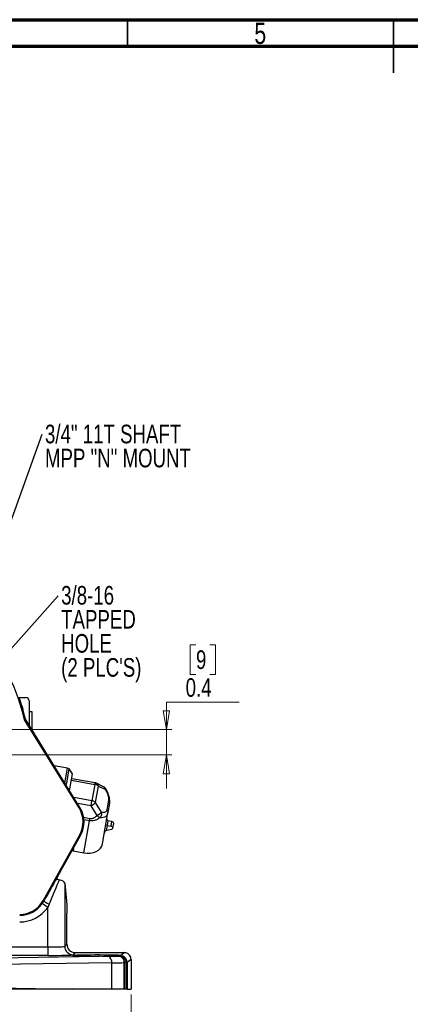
# Model space of a CAD drawing. Header units: inches. Extents: x 0.6 to 16.3, y 0.2 to 11.5.
# Tile 7 of 30: x 5.7 to 8.6, y 4.2 to 11.5. Entities that reach past the tile are written whole.
import ezdxf

# ---------------------------------------------------------------- set-up
doc = ezdxf.new("R2010")
doc.units = ezdxf.units.IN
doc.header["$MEASUREMENT"] = 0
doc.styles.add('SLDTEXTSTYLE0', font='TXT', dxfattribs={"width": 0.75})
doc.dimstyles.new('SLDDIMSTYLE1', dxfattribs={"dimtxt": 0.137795, "dimasz": 0.14, "dimexe": 0, "dimexo": 0.0625, "dimgap": 0.034449, "dimtad": 0, "dimtih": 1, "dimtoh": 1, "dimdec": 1, "dimlfac": 2, "dimrnd": 1e-09, "dimdsep": 46, "dimtxsty": 'SLDTEXTSTYLE0', "dimblk1": 'CLOSED', "dimblk2": 'CLOSED', "dimsah": 1, "dimcen": 0.09, "dimadec": 0, "dimazin": 2, "dimtfac": 1, "dimtdec": 1, "dimtmove": 0, "dimatfit": 0, "dimldrblk": 'CLOSED', "dimfxl": 0, "dimfrac": 2, "dimtolj": 1, "dimtzin": 12, "dimarcsym": 0})
doc.dimstyles.new('SLDDIMSTYLE4', dxfattribs={"dimtxt": 0.137795, "dimasz": 0.14, "dimexe": 0, "dimexo": 0.0625, "dimgap": 0.034449, "dimtad": 0, "dimlfac": 2, "dimrnd": 1e-09, "dimzin": 12, "dimdsep": 46, "dimtxsty": 'SLDTEXTSTYLE0', "dimblk1": 'CLOSED', "dimblk2": 'CLOSED', "dimsah": 1, "dimcen": 0.09, "dimadec": 0, "dimazin": 3, "dimtfac": 1, "dimtofl": 0, "dimtmove": 0, "dimatfit": 3, "dimldrblk": 'CLOSED', "dimfxl": 0, "dimfrac": 2, "dimtolj": 1, "dimtzin": 12, "dimarcsym": 0})
doc.dimstyles.new('SLDDIMSTYLE6', dxfattribs={"dimtxt": 0.18, "dimasz": 0.14, "dimexe": 0, "dimexo": 0.0625, "dimgap": 0, "dimtad": 0, "dimtih": 1, "dimtoh": 1, "dimdec": 0, "dimrnd": 1e-09, "dimzin": 0, "dimdsep": 46, "dimtxsty": 'Standard', "dimsah": 1, "dimcen": 0.09, "dimadec": 0, "dimazin": 0, "dimtfac": 0.14, "dimtdec": 0, "dimtofl": 0, "dimtmove": 0, "dimatfit": 3, "dimfxl": 0, "dimfrac": 2, "dimtolj": 1, "dimtzin": 0, "dimarcsym": 0})
doc.dimstyles.new('SLDDIMSTYLE7', dxfattribs={"dimtxt": 0.18, "dimasz": 0.03, "dimexe": 0, "dimexo": 0.0625, "dimgap": 0, "dimtad": 0, "dimtih": 1, "dimtoh": 1, "dimdec": 0, "dimrnd": 1e-09, "dimzin": 0, "dimdsep": 46, "dimtxsty": 'Standard', "dimblk1": 'DOT', "dimblk2": 'DOT', "dimsah": 1, "dimcen": 0.09, "dimadec": 0, "dimazin": 0, "dimtfac": 0.03, "dimtdec": 0, "dimtofl": 0, "dimtmove": 0, "dimatfit": 3, "dimldrblk": 'DOT', "dimfxl": 0, "dimfrac": 2, "dimtolj": 1, "dimtzin": 0, "dimarcsym": 0})

# ---------------------------------------------------------------- blocks, each defined once
blk = doc.blocks.new('_Closed')
at = {"color": 0, "linetype": 'ByBlock', "lineweight": -2}
for p, q in [((-1, 0.166667), (0, 0)), ((-1, 0.166667), (-1, -0.166667)), ((0, 0), (-1, -0.166667)), ((0, 0), (-1, 0))]:
    blk.add_line(p, q, dxfattribs=at)
blk = doc.blocks.new('_D_5')
at = {"color": 7, "linetype": 'Continuous', "lineweight": 0}
for p, q in [((4.5008, 6.0086), (4.5008, 3.8779)), ((6.5214, 4.2721), (6.5214, 3.8779)), ((5.5211, 4.1158), (5.4791, 4.1158)), ((5.4791, 4.1158), (5.4791, 3.897)), ((5.8266, 4.1158), (5.8685, 4.1158)), ((5.8685, 4.1158), (5.8685, 3.897)), ((4.5008, 3.9173), (5.3583, 3.9173)), ((5.4791, 3.897), (5.5211, 3.897)), ((5.8685, 3.897), (5.8266, 3.897)), ((6.5214, 3.9173), (5.9894, 3.9173))]:
    blk.add_line(p, q, dxfattribs=at)
at = {"color": 7, "linetype": 'Continuous', "lineweight": 18, "xscale": 0.14, "yscale": 0.14, "rotation": 180.0000000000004}
blk.add_blockref('_Closed', (4.5008, 3.9173, 0.8982), dxfattribs=at)
at = {"color": 7, "linetype": 'Continuous', "lineweight": 18, "xscale": 0.14, "yscale": 0.14}
blk.add_blockref('_Closed', (6.5214, 3.9173, 0.8982), dxfattribs=at)
at = {"color": 7, "linetype": 'Continuous', "lineweight": 18, "char_height": 0.1378, "attachment_point": 1, "style": 'SLDTEXTSTYLE0'}
for s, insert in [('103', (5.5211, 4.0746)), ('4.04', (5.4957, 3.8685))]:
    blk.add_mtext(s, dxfattribs=dict(at, insert=insert))
blk = doc.blocks.new('_D_6')
at = {"color": 7, "linetype": 'Continuous', "lineweight": 0}
for p, q in [((7.0022, 6.8628), (6.9602, 6.8628)), ((6.9602, 6.8628), (6.9602, 6.644)), ((7.104, 6.8628), (7.146, 6.8628)), ((7.146, 6.8628), (7.146, 6.644)), ((6.9602, 6.644), (7.0022, 6.644)), ((7.146, 6.644), (7.104, 6.644)), ((7.3228, 6.4379), (6.7834, 6.4379)), ((6.7834, 6.4379), (6.7834, 6.2344)), ((5.1646, 6.2344), (6.8228, 6.2344)), ((6.7834, 6.0479), (6.7834, 6.2344)), ((4.5401, 6.0479), (6.8228, 6.0479)), ((6.7834, 6.0479), (6.7834, 5.7979))]:
    blk.add_line(p, q, dxfattribs=at)
at = {"color": 7, "linetype": 'Continuous', "lineweight": 18, "xscale": 0.14, "yscale": 0.14}
for p, rotation in [((6.7834, 6.2344, 0.8982), 270.0000000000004), ((6.7834, 6.0479, 0.8982), 90.0000000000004)]:
    blk.add_blockref('_Closed', p, dxfattribs=dict(at, rotation=rotation))
at = {"color": 7, "linetype": 'Continuous', "lineweight": 18, "char_height": 0.1378, "attachment_point": 1, "style": 'SLDTEXTSTYLE0'}
for s, insert in [('9', (7.0022, 6.8217)), ('0.4', (6.9258, 6.6155))]:
    blk.add_mtext(s, dxfattribs=dict(at, insert=insert))
blk = doc.blocks.new('SW_NOTE_0_1')
at = {"color": 0, "linetype": 'Continuous', "lineweight": 0, "char_height": 0.1378, "attachment_point": 1, "style": 'SLDTEXTSTYLE0'}
for s, insert in [('3/8-16', (0.0222, 0.0724)), ('TAPPED', (0.0222, -0.1058)), ('HOLE', (0.0222, -0.2839)), ("(2 PLC'S)", (0.0222, -0.4621))]:
    blk.add_mtext(s, dxfattribs=dict(at, insert=insert))
blk = doc.blocks.new('SW_NOTE_0_2')
at = {"color": 0, "linetype": 'Continuous', "lineweight": 0, "char_height": 0.137795, "attachment_point": 1, "style": 'SLDTEXTSTYLE0'}
for s, insert in [('3/4" 11T SHAFT', (0.0212, 0.0691)), ('MPP "N" MOUNT', (0.0212, -0.109))]:
    blk.add_mtext(s, dxfattribs=dict(at, insert=insert))
blk = doc.blocks.new('_Dot')
at = {"color": 0, "linetype": 'ByBlock', "lineweight": -2}
blk.add_line((-0.5, 0), (-1, 0), dxfattribs=at)
at = {"color": 0, "linetype": 'ByBlock', "const_width": 0.5}
blk.add_lwpolyline([(-0.25, 0, 1), (0.25, 0, 1)], format="xyb", close=True, dxfattribs=at)

msp = doc.modelspace()

# ---------------------------------------------------------------- linework, layer by layer
at = {"color": 7, "linetype": 'Continuous', "lineweight": 70}
for p, q in [((0.5906, 11.4961), (16.3386, 11.4961)), ((0.7874, 11.2992), (16.1417, 11.2992))]:
    msp.add_line(p, q, dxfattribs=at)
at = {"color": 7, "linetype": 'Continuous', "lineweight": 35}
for p, q in [((6.4961, 11.2992), (6.4961, 11.4961)), ((8.4646, 11.4961), (8.4646, 11.1024)), ((8.4646, 11.2992), (8.4646, 11.4961))]:
    msp.add_line(p, q, dxfattribs=at)
at = {"color": 7, "linetype": 'Continuous', "lineweight": 25}
for p, q in [((5.6928, 6.4722), (5.741, 6.4722)), ((5.766, 6.4472), (5.766, 6.2667)), ((5.79, 6.3667), (5.766, 6.3667)), ((5.79, 6.3663), (5.79, 6.3667)), ((5.79, 6.2276), (5.79, 6.3663)), ((5.731, 6.308), (5.7384, 6.311)), ((6.136, 5.654), (5.731, 6.308)), ((5.766, 6.2667), (5.7384, 6.3112)), ((5.8052, 6.2033), (5.7384, 6.311)), ((5.8052, 6.2033), (5.7809, 6.2427)), ((6.1427, 5.6582), (5.8052, 6.2033)), ((6.0503, 5.948), (5.9527, 5.965)), ((6.0312, 5.8383), (6.0503, 5.948)), ((6.0473, 5.8525), (6.0631, 5.9434)), ((6.0631, 5.9434), (6.0503, 5.948)), ((6.0883, 5.9076), (6.0631, 5.9434)), ((6.0418, 5.8211), (6.0473, 5.8525)), ((6.0664, 5.7815), (6.0883, 5.9076)), ((6.2551, 5.8403), (6.0819, 5.8704)), ((6.2531, 5.8287), (6.232, 5.7076)), ((6.2584, 5.6946), (6.2795, 5.8157)), ((6.3185, 5.8105), (6.2661, 5.8367)), ((6.2795, 5.8157), (6.3319, 5.7896)), ((6.2253, 5.6696), (6.232, 5.7076)), ((6.303, 5.6233), (6.2584, 5.6946)), ((6.3542, 5.7107), (6.342, 5.6407)), ((6.1427, 5.6582), (6.136, 5.654)), ((6.2699, 5.5983), (6.2253, 5.6696)), ((6.3623, 5.689), (6.3501, 5.619)), ((6.1713, 5.3211), (6.2127, 5.5588)), ((6.2127, 5.5588), (6.2158, 5.5764)), ((6.3096, 5.3867), (6.3501, 5.619)), ((6.3495, 5.5576), (6.3436, 5.5234)), ((6.38, 5.5523), (6.3495, 5.5576)), ((6.374, 5.5181), (6.38, 5.5523)), ((6.3436, 5.5234), (6.3337, 5.5251)), ((6.3436, 5.5234), (6.3373, 5.4873)), ((6.3424, 5.4888), (6.3781, 5.4966)), ((6.3436, 5.5234), (6.374, 5.5181)), ((6.3874, 5.5047), (6.3933, 5.5388)), ((6.1406, 5.4529), (5.8701, 4.9671)), ((5.9797, 5.1476), (6.1476, 5.449)), ((6.1476, 5.449), (6.1406, 5.4529)), ((6.0915, 5.3349), (6.0849, 5.3364)), ((6.0915, 5.3349), (6.1713, 5.3211)), ((6.03, 5.097), (6.03, 4.6283)), ((6.03, 5.097), (6.0457, 4.9365)), ((5.8641, 4.9459), (5.8755, 4.964)), ((5.8755, 4.964), (5.8701, 4.9671)), ((5.905, 4.9172), (5.8641, 4.9459)), ((5.9151, 4.9397), (5.905, 4.9172)), ((5.905, 4.6235), (5.905, 4.9172)), ((6.0457, 4.9365), (6.0457, 4.874)), ((6.0457, 4.644), (6.0457, 4.874)), ((3.0279, 4.6235), (5.905, 4.6235)), ((5.905, 4.6235), (5.905, 4.561)), ((6.03, 4.6283), (6.0457, 4.644)), ((5.905, 4.561), (3.0279, 4.561)), ((5.2369, 4.5394), (6.2865, 4.5543)), ((6.1081, 4.5815), (6.0925, 4.5658)), ((6.1081, 4.5815), (6.4715, 4.5815)), ((6.4437, 4.5539), (6.442, 4.5538)), ((6.4544, 4.5546), (6.4437, 4.5539)), ((6.4443, 4.5611), (6.4715, 4.5815)), ((6.4554, 4.5547), (6.4544, 4.5546)), ((6.4598, 4.5554), (6.4554, 4.5547)), ((6.4715, 4.5815), (6.4715, 4.5815)), ((6.5214, 4.5315), (6.4914, 4.509)), ((6.5214, 4.5315), (6.5214, 4.5315)), ((6.5214, 4.5315), (6.5214, 4.3115)), ((6.3783, 4.5053), (5.2608, 4.4894)), ((6.3783, 4.3115), (6.3783, 4.5053)), ((6.4711, 4.5073), (6.4711, 4.5073)), ((6.4711, 4.3115), (6.4711, 4.5073)), ((6.473, 4.3115), (6.473, 4.5074)), ((6.4854, 4.5081), (6.4854, 4.5081)), ((6.4854, 4.3115), (6.4854, 4.5081)), ((6.4865, 4.5082), (6.4865, 4.5082)), ((6.4865, 4.3115), (6.4865, 4.5082)), ((6.4914, 4.509), (6.4914, 4.3115)), ((6.0908, 4.3115), (5.2601, 4.3115)), ((5.2608, 4.3233), (6.0908, 4.3115)), ((6.3783, 4.3115), (6.0908, 4.3115)), ((6.4711, 4.3115), (6.3783, 4.3115)), ((6.473, 4.3115), (6.4711, 4.3115)), ((6.4914, 4.3115), (6.4865, 4.3115)), ((6.4914, 4.3115), (6.5214, 4.3115))]:
    msp.add_line(p, q, dxfattribs=at)
at = {"color": 8, "linetype": 'Continuous', "lineweight": 25}
for p, q in [((6.0798, 5.8589), (6.2531, 5.8287)), ((6.2531, 5.8287), (6.2551, 5.8403)), ((6.232, 5.7076), (6.0976, 5.731)), ((6.2253, 5.6696), (6.1248, 5.6871)), ((6.1707, 5.5843), (6.2158, 5.5764)), ((6.2127, 5.5588), (6.173, 5.5657)), ((6.0949, 5.3545), (6.0915, 5.3349))]:
    msp.add_line(p, q, dxfattribs=at)
at = {"color": 7, "linetype": 'Continuous', "lineweight": 25, "flags": 128}
for points in [[(6.3781, 5.4966), (6.3824, 5.4982), (6.3855, 5.5007), (6.3872, 5.504), (6.3874, 5.5076), (6.3859, 5.5111), (6.3829, 5.5143), (6.3788, 5.5167), (6.374, 5.5181)], [(6.1713, 5.3211), (6.1956, 5.3185), (6.2196, 5.3195), (6.2423, 5.3238), (6.2628, 5.3314), (6.2804, 5.3419), (6.2944, 5.355), (6.3043, 5.3701), (6.3096, 5.3867)]]:
    msp.add_lwpolyline(points, dxfattribs=at)
at = {"color": 7, "linetype": 'Continuous', "lineweight": 25}
for centre, radius, start, end in [((4.5008, 6.0479), 1.2574, 11.93742, 27.2768), ((4.5008, 6.0479), 1.2653, 12.00018, 18.66187), ((6.2438, 5.7749), 0.0547, 63.98581, 80.2432), ((6.2487, 5.7845), 0.0438, 45.40534, 64.2572), ((6.1596, 5.7907), 0.1378, 298.48407, 315.79814), ((6.2227, 5.6538), 0.0547, 63.98581, 80.2432), ((6.2277, 5.6634), 0.0438, 45.40534, 64.2572), ((5.9671, 5.5495), 0.1986, 330.8844, 31.7687), ((5.9671, 5.5495), 0.2065, 330.8844, 31.7687), ((6.2042, 5.7194), 0.1378, 298.48407, 315.79814), ((6.3794, 5.5383), 0.0139, 1.86776, 87.84499), ((6.349, 5.458), 0.0315, 102.19679, 111.89651), ((5.6966, 5.0637), 0.1986, 270, 330.8844), ((6.0583, 5.2174), 0.3124, 234.18814, 242.71916), ((5.6966, 5.0637), 0.2048, 270, 324.89168), ((5.6966, 5.0637), 0.2548, 270, 324.89168), ((6.0925, 4.6283), 0.0625, 180.04597, 269.95403), ((6.3142, 4.5097), 0.0643, 356.11669, 40.98042), ((6.4204, 4.5079), 0.0507, 359.33836, 64.73352), ((6.4413, 4.5089), 0.05, 0.05829, 68.35409)]:
    msp.add_arc(centre, radius, start, end, dxfattribs=at)
at = {"color": 8, "linetype": 'Continuous', "lineweight": 25}
for centre, radius, start, end in [((6.2533, 5.8137), 0.0262, 4.39484, 61.27361), ((6.3057, 5.7875), 0.0263, 4.4089, 60.96392)]:
    msp.add_arc(centre, radius, start, end, dxfattribs=at)
at = {"color": 7, "linetype": 'Continuous', "lineweight": 25}
for centre, major_axis, ratio, start_param, end_param in [((4.5023, 6.0479), (1.2639, 0), 0.999999, 0.326102, 0.342329), ((5.741, 6.4472), (0, 0.025), 0.998782, 4.712389, 6.283185), ((6.352, 5.5715), (-0.0024, -0.0139), 0.707107, 4.712389, 6.283185), ((5.8614, 4.926), (0.1749, 0.3144), 0.016976, 0.865252, 1.459185), ((5.905, 4.9017), (0.1249, 0.3145), 0.013712, 0.804682, 1.45519), ((5.9806, 5.1476), (0.0131, 0.0235), 0.030499, 1.587802, 2.367143), ((5.905, 5.0961), (0.125, 0), 0.267949, 0.02618, 0.839185), ((5.905, 4.6284), (0.125, 0), 0.039279, 4.712389, 6.257005), ((6.1082, 4.644), (0.0442, 0.0442), 0.999315, 2.356537, 3.926648), ((5.905, 4.5659), (0.1875, 0), 0.026186, 4.712389, 6.257005), ((6.275, 4.5592), (0.185, 0), 0.026186, 0.4149, 4.774885), ((6.275, 4.5091), (0.2165, 0), 0.020139, 5.209808, 5.845887), ((6.1821, 4.5103), (0.3191, 0), 0.022083, 5.845513, 5.859511), ((6.1988, 4.5096), (0.2945, 0), 0.02174, 6.050518, 6.0672), ((6.275, 4.5091), (0.2165, 0), 0.020139, 6.06689, 6.248279)]:
    msp.add_ellipse(centre, major_axis=major_axis, ratio=ratio, start_param=start_param, end_param=end_param, dxfattribs=at)
for points, knots in [([(5.7809, 6.2427), (5.7772, 6.2488), (5.7723, 6.2568), (5.7675, 6.265), (5.7657, 6.2684), (5.7653, 6.2691), (5.7652, 6.2694)], [0, 0, 0, 0, 0.539887, 0.717751, 0.8972, 1, 1, 1, 1]), ([(6.2657, 5.8363), (6.2646, 5.837), (6.2618, 5.8388), (6.2581, 5.8399), (6.2555, 5.8401), (6.255, 5.8401)], [0, 0, 0, 0, 0.343354, 0.868293, 1, 1, 1, 1]), ([(6.3353, 5.7947), (6.3337, 5.797), (6.33, 5.8024), (6.3241, 5.8079), (6.3194, 5.8097), (6.3182, 5.8101)], [0, 0, 0, 0, 0.364996, 0.836491, 1, 1, 1, 1]), ([(6.3319, 5.7896), (6.3332, 5.7908), (6.3357, 5.7932), (6.3354, 5.7941), (6.3353, 5.7946)], [0, 0, 0, 0, 0.489604, 1, 1, 1, 1]), ([(6.3319, 5.7896), (6.3364, 5.7811), (6.3445, 5.7658), (6.3519, 5.7433), (6.3554, 5.7247), (6.3546, 5.7152), (6.3542, 5.7107)], [0, 0, 0, 0, 0.318086, 0.578862, 0.799636, 1, 1, 1, 1]), ([(6.3621, 5.6878), (6.3628, 5.6952), (6.3645, 5.7107), (6.3597, 5.7378), (6.35, 5.7669), (6.3402, 5.7854), (6.3351, 5.795)], [0, 0, 0, 0, 0.223024, 0.46498, 0.72326, 1, 1, 1, 1]), ([(6.3542, 5.7107), (6.3556, 5.7091), (6.3585, 5.7058), (6.3613, 5.7003), (6.3628, 5.6946), (6.3624, 5.6909), (6.3623, 5.689)], [0, 0, 0, 0, 0.240896, 0.490924, 0.745622, 1, 1, 1, 1]), ([(6.342, 5.6407), (6.3409, 5.6368), (6.3387, 5.6287), (6.3307, 5.6215), (6.3188, 5.6186), (6.3086, 5.6217), (6.303, 5.6233)], [0, 0, 0, 0, 0.200475, 0.421247, 0.682034, 1, 1, 1, 1]), ([(6.2907, 5.5818), (6.284, 5.5771), (6.2713, 5.5681), (6.2507, 5.5603), (6.2311, 5.5568), (6.2188, 5.5581), (6.2127, 5.5588)], [0, 0, 0, 0, 0.292303, 0.557649, 0.782589, 1, 1, 1, 1]), ([(6.2158, 5.5764), (6.2197, 5.5761), (6.2278, 5.5753), (6.2414, 5.5786), (6.2561, 5.5859), (6.2651, 5.594), (6.2699, 5.5983)], [0, 0, 0, 0, 0.19305, 0.39655, 0.678702, 1, 1, 1, 1]), ([(6.2907, 5.5818), (6.2876, 5.5838), (6.2814, 5.5878), (6.2737, 5.5948), (6.2699, 5.5983)], [0, 0, 0, 0, 0.5, 1, 1, 1, 1]), ([(6.3501, 5.619), (6.3484, 5.6128), (6.3449, 5.6003), (6.3323, 5.5877), (6.3143, 5.5803), (6.2989, 5.5813), (6.2907, 5.5818)], [0, 0, 0, 0, 0.224954, 0.458865, 0.715386, 1, 1, 1, 1]), ([(6.3016, 5.6015), (6.3016, 5.6015), (6.3016, 5.6015), (6.3016, 5.6014), (6.3016, 5.6014), (6.3016, 5.6014), (6.3016, 5.6013), (6.3015, 5.6011), (6.3014, 5.6006), (6.3011, 5.5998), (6.3006, 5.5982), (6.2993, 5.595), (6.2964, 5.589), (6.293, 5.5847), (6.2907, 5.5818)], [0, 0, 0, 0, 0.000246, 0.000666, 0.002022, 0.004035, 0.008059, 0.016107, 0.032203, 0.064389, 0.128722, 0.257061, 0.511171, 1, 1, 1, 1]), ([(6.3373, 5.4873), (6.3359, 5.4866), (6.3324, 5.4847), (6.3272, 5.4783), (6.3246, 5.4717), (6.3237, 5.4673), (6.3235, 5.4666), (6.3235, 5.4666)], [0, 0, 0, 0, 0.186249, 0.490118, 0.92321, 0.994386, 1, 1, 1, 1]), ([(5.9707, 5.1322), (5.9706, 5.1311), (5.9704, 5.1287), (5.9757, 5.125), (5.9828, 5.1224), (5.9877, 5.1212), (5.9885, 5.121)], [0, 0, 0, 0, 0.261991, 0.578176, 0.927815, 1, 1, 1, 1]), ([(6.3627, 4.5518), (6.3626, 4.5518), (6.3537, 4.5517), (6.3348, 4.5522), (6.309, 4.5539), (6.2926, 4.5542), (6.2865, 4.5543)], [0, 0, 0, 0, 0.002521, 0.381406, 0.771453, 1, 1, 1, 1]), ([(6.442, 4.5538), (6.4372, 4.5536), (6.4275, 4.5531), (6.4025, 4.5524), (6.3782, 4.552), (6.3627, 4.5518)], [0, 0, 0, 0, 0.260093, 0.527555, 1, 1, 1, 1]), ([(6.473, 4.5074), (6.4723, 4.5139), (6.4708, 4.5269), (6.4602, 4.5434), (6.4499, 4.5511), (6.4441, 4.5537), (6.4437, 4.5539)], [0, 0, 0, 0, 0.3266209, 0.6532418, 0.9798627, 1, 1, 1, 1]), ([(6.4443, 4.5611), (6.4484, 4.5603), (6.4585, 4.5585), (6.4593, 4.5566), (6.4598, 4.5554)], [0, 0, 0, 0, 0.403312, 1, 1, 1, 1]), ([(6.4854, 4.5081), (6.4848, 4.5137), (6.4837, 4.525), (6.4752, 4.5399), (6.4647, 4.5497), (6.4571, 4.5533), (6.4544, 4.5546)], [0, 0, 0, 0, 0.282461, 0.564921, 0.847383, 1, 1, 1, 1]), ([(6.4865, 4.5082), (6.4857, 4.5147), (6.4842, 4.5278), (6.4729, 4.5443), (6.4618, 4.552), (6.4557, 4.5545), (6.4554, 4.5547)], [0, 0, 0, 0, 0.3278529, 0.655706, 0.9835591, 1, 1, 1, 1]), ([(6.5214, 4.5315), (6.5209, 4.5371), (6.5198, 4.5484), (6.5112, 4.5634), (6.4985, 4.5747), (6.4844, 4.5806), (6.4751, 4.5813), (6.4715, 4.5815)], [0, 0, 0, 0, 0.214662, 0.429328, 0.643914, 0.858522, 1, 1, 1, 1]), ([(6.4854, 4.5081), (6.4849, 4.5081), (6.4831, 4.5079), (6.4793, 4.5077), (6.4751, 4.5075), (6.473, 4.5074)], [0, 0, 0, 0, 0.161688, 0.589024, 1, 1, 1, 1]), ([(6.4854, 4.3115), (6.4835, 4.3115), (6.4803, 4.3115), (6.4752, 4.3115), (6.473, 4.3115)], [0, 0, 0, 0, 0.559957, 1, 1, 1, 1])]:
    msp.add_open_spline(points, degree=3, knots=knots, dxfattribs=at)
for points in [[(6.303, 5.6233), (6.3034, 5.6198), (6.3042, 5.6127), (6.3025, 5.6052), (6.3016, 5.6015)], [(6.342, 5.6407), (6.3434, 5.639), (6.3464, 5.6357), (6.3491, 5.6302), (6.3506, 5.6245), (6.3502, 5.6208), (6.3501, 5.619)]]:
    msp.add_open_spline(points, degree=3, dxfattribs=at)

# ---------------------------------------------------------------- block references
at = {"color": 7, "linetype": 'Continuous', "lineweight": 0}
for name, p in [('SW_NOTE_0_2', (5.8626, 8.4251)), ('SW_NOTE_0_1', (5.9814, 7.2265))]:
    msp.add_blockref(name, p, dxfattribs=at)

# ---------------------------------------------------------------- texts
at = {"color": 7, "linetype": 'Continuous', "lineweight": 0, "style": 'SLDTEXTSTYLE0'}
for s, insert, char_height, attachment_point in [('5', (7.4787, 11.4728), 0.1562, 2), ('NOTE: FOR REFERENCE ONLY', (1.3099, 10.8906), 0.25, 1)]:
    msp.add_mtext(s, dxfattribs=dict(at, insert=insert, char_height=char_height, attachment_point=attachment_point))

# ---------------------------------------------------------------- dimensions: what is measured, and where the dimension line sits
at = {"color": 7, "linetype": 'Continuous', "lineweight": 18}
dim = msp.add_linear_dim(base=(6.7834, 6.2344), p1=(4.5008, 6.0479), p2=(5.1253, 6.2344), angle=90, dimstyle='SLDDIMSTYLE1', dxfattribs=at)
dim.commit()
dim.dimension.update_dxf_attribs({"geometry": '_D_6', "text_midpoint": (6.7834, 6.6643), "dimtype": 160})
dim = msp.add_linear_dim(base=(6.5214, 3.9173), p1=(4.5008, 6.0479), p2=(6.5214, 4.3115), dimstyle='SLDDIMSTYLE4', dxfattribs=at)
dim.commit()
dim.dimension.update_dxf_attribs({"geometry": '_D_5', "text_midpoint": (5.6738, 3.9173), "dimtype": 160})

# ---------------------------------------------------------------- leaders
at = {"color": 7, "linetype": 'Continuous', "lineweight": 0}
for points, dimstyle in [([(5.3401, 6.9692), (5.8626, 8.4251)], 'SLDDIMSTYLE7'), ([(5.161, 6.3039), (5.9814, 7.2265)], 'SLDDIMSTYLE6')]:
    msp.add_leader(points, dimstyle=dimstyle, dxfattribs=at)

doc.saveas('drawing.dxf')
